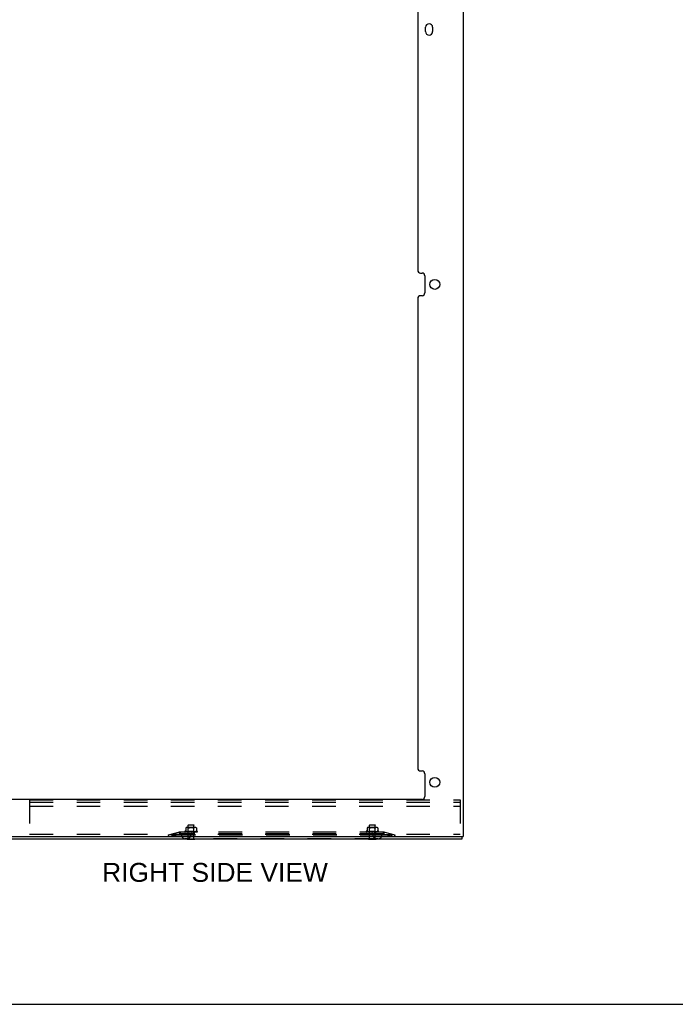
# Model space of a CAD drawing. Header units: inches. Extents: x 0 to 189, y 0 to 122.
# Tile 32 of 35: x 116 to 145, y 0 to 43. Entities that reach past the tile are written whole.
import ezdxf

# ---------------------------------------------------------------- set-up
doc = ezdxf.new("R2010")
doc.units = ezdxf.units.IN
doc.header["$LTSCALE"] = 10.388889
doc.header["$MEASUREMENT"] = 0
doc.linetypes.add('HIDDEN', pattern=[0.2, 0.1, -0.1])
doc.layers.get('0').update_dxf_attribs({"linetype": 'CONTINUOUS'})
doc.layers.add('DEFAULT_2', color=8, linetype='HIDDEN')
doc.layers.add('DIMENSIONS', color=7, linetype='CONTINUOUS')
doc.styles.get("Standard").update_dxf_attribs({"font": 'arial.ttf'})

msp = doc.modelspace()

# ---------------------------------------------------------------- linework, layer by layer
at = {"color": 3, "linetype": 'Continuous'}
for p, q in [((135.164, 78.05), (135.164, 7.392)), ((133.164, 53.076), (133.164, 32.37)), ((133.508, 42.891), (133.508, 43.079)), ((133.82, 43.079), (133.82, 42.891)), ((133.289, 32.245), (133.351, 32.245)), ((133.476, 32.12), (133.476, 31.37)), ((133.164, 31.12), (133.164, 10.413)), ((133.351, 31.245), (133.289, 31.245)), ((133.289, 10.288), (133.351, 10.288)), ((133.476, 10.163), (133.476, 9.163)), ((133.351, 9.038), (114.977, 9.038)), ((113.164, 7.392), (135.164, 7.392)), ((135.112, 7.288), (113.216, 7.288))]:
    msp.add_line(p, q, dxfattribs=at)
at = {"color": 7, "linetype": 'Continuous'}
for p, q in [((135.112, 7.392), (135.112, 7.288)), ((122.995, 7.284), (122.995, 7.288)), ((122.995, 7.284), (123.332, 7.284)), ((123.332, 7.284), (123.332, 7.288)), ((130.995, 7.284), (130.995, 7.288)), ((130.995, 7.284), (131.332, 7.284)), ((131.332, 7.284), (131.332, 7.288)), ((0, 0), (188.889, 0))]:
    msp.add_line(p, q, dxfattribs=at)
at = {"color": 3, "linetype": 'Continuous'}
for centre in [(133.914, 31.745), (133.914, 9.788)]:
    msp.add_circle(centre, 0.219, dxfattribs=at)
for centre, radius, start, end in [((133.664, 43.079), 0.156, 0, 180), ((133.664, 42.891), 0.156, 180, 360), ((133.289, 32.37), 0.125, 180, 270), ((133.351, 32.12), 0.125, 0, 90), ((133.351, 31.37), 0.125, 270, 360), ((133.289, 31.12), 0.125, 90, 180), ((133.289, 10.413), 0.125, 180, 270), ((133.351, 10.163), 0.125, 0, 90), ((133.351, 9.163), 0.125, 270, 360)]:
    msp.add_arc(centre, radius, start, end, dxfattribs=at)
at = {"layer": 'DEFAULT_2', "color": 8, "linetype": 'HIDDEN'}
for p, q in [((116.039, 9.017), (135.039, 9.017)), ((116.039, 9.017), (116.039, 7.392)), ((116.039, 8.913), (135.039, 8.913)), ((116.039, 8.736), (135.039, 8.736)), ((135.039, 9.017), (135.039, 7.392)), ((123.05, 7.909), (123.04, 7.899)), ((123.288, 7.899), (123.04, 7.899)), ((123.04, 7.302), (123.04, 7.899)), ((123.05, 7.909), (123.278, 7.909)), ((123.278, 7.909), (123.288, 7.899)), ((123.288, 7.302), (123.288, 7.899)), ((131.05, 7.909), (131.04, 7.899)), ((131.288, 7.899), (131.04, 7.899)), ((131.04, 7.302), (131.04, 7.899)), ((131.05, 7.909), (131.278, 7.909)), ((131.278, 7.909), (131.288, 7.899)), ((131.288, 7.302), (131.288, 7.899)), ((116.039, 7.496), (135.039, 7.496)), ((122.164, 7.468), (122.672, 7.599)), ((122.183, 7.392), (122.164, 7.468)), ((122.183, 7.392), (122.691, 7.523)), ((122.315, 7.507), (122.335, 7.431)), ((122.664, 7.592), (122.316, 7.502)), ((122.316, 7.502), (122.316, 7.427)), ((122.644, 7.592), (122.664, 7.516)), ((122.652, 7.594), (122.672, 7.518)), ((131.668, 7.468), (122.659, 7.468)), ((131.668, 7.392), (122.659, 7.392)), ((122.664, 7.592), (122.664, 7.516)), ((122.672, 7.599), (122.691, 7.523)), ((131.644, 7.597), (122.684, 7.597)), ((122.684, 7.597), (122.684, 7.519)), ((131.644, 7.519), (122.684, 7.519)), ((122.745, 7.519), (122.745, 7.459)), ((122.883, 7.613), (122.883, 7.613)), ((122.891, 7.6), (122.891, 7.6)), ((123.02, 7.598), (122.892, 7.599)), ((122.909, 7.635), (122.893, 7.629)), ((123.022, 7.598), (122.894, 7.599)), ((123.024, 7.598), (122.9, 7.599)), ((123.028, 7.598), (122.905, 7.599)), ((123.033, 7.598), (122.917, 7.599)), ((122.917, 7.599), (122.917, 7.6)), ((123.039, 7.598), (122.926, 7.599)), ((122.926, 7.599), (122.926, 7.6)), ((122.928, 7.775), (122.928, 7.662)), ((122.928, 7.775), (122.928, 7.775)), ((122.929, 7.775), (122.929, 7.776)), ((122.93, 7.777), (122.932, 7.778)), ((122.932, 7.778), (122.937, 7.782)), ((122.947, 7.787), (122.942, 7.785)), ((123.047, 7.598), (122.944, 7.599)), ((122.944, 7.599), (122.944, 7.599)), ((122.953, 7.789), (122.947, 7.787)), ((122.958, 7.791), (122.952, 7.789)), ((123.055, 7.598), (122.956, 7.599)), ((122.956, 7.599), (122.956, 7.599)), ((122.963, 7.792), (122.958, 7.791)), ((122.969, 7.793), (122.963, 7.792)), ((122.966, 7.598), (122.973, 7.598)), ((122.974, 7.793), (122.969, 7.793)), ((122.973, 7.598), (122.979, 7.597)), ((122.979, 7.793), (122.974, 7.793)), ((123.065, 7.598), (122.978, 7.599)), ((122.984, 7.793), (122.979, 7.793)), ((122.988, 7.793), (122.983, 7.793)), ((123.343, 7.799), (122.984, 7.799)), ((122.993, 7.793), (122.988, 7.793)), ((122.998, 7.793), (122.993, 7.793)), ((123.075, 7.598), (122.993, 7.599)), ((122.993, 7.599), (122.993, 7.599)), ((123.003, 7.792), (122.998, 7.793)), ((123.009, 7.791), (123.003, 7.792)), ((123.014, 7.789), (123.009, 7.791)), ((123.009, 7.598), (123.019, 7.597)), ((123.02, 7.787), (123.014, 7.789)), ((123.039, 7.779), (123.019, 7.799)), ((123.087, 7.598), (123.019, 7.599)), ((123.025, 7.785), (123.02, 7.787)), ((123.02, 7.597), (123.039, 7.616)), ((123.02, 7.598), (123.02, 7.598)), ((123.02, 7.597), (123.02, 7.597)), ((123.022, 7.598), (123.022, 7.598)), ((123.023, 7.597), (123.023, 7.519)), ((123.024, 7.598), (123.024, 7.598)), ((123.03, 7.782), (123.025, 7.785)), ((123.028, 7.598), (123.028, 7.598)), ((123.031, 7.597), (123.028, 7.598)), ((123.029, 7.597), (123.033, 7.598)), ((123.03, 7.782), (123.035, 7.778)), ((123.033, 7.598), (123.033, 7.598)), ((123.098, 7.598), (123.036, 7.599)), ((123.036, 7.599), (123.037, 7.599)), ((123.037, 7.599), (123.049, 7.598)), ((123.289, 7.779), (123.039, 7.779)), ((123.039, 7.616), (123.039, 7.779)), ((123.289, 7.616), (123.039, 7.616)), ((123.039, 7.598), (123.04, 7.598)), ((123.04, 7.598), (123.04, 7.598)), ((123.044, 7.597), (123.04, 7.598)), ((123.041, 7.597), (123.047, 7.598)), ((123.047, 7.598), (123.047, 7.598)), ((123.049, 7.598), (123.065, 7.597)), ((123.051, 7.775), (123.054, 7.776)), ((123.055, 7.598), (123.056, 7.598)), ((123.061, 7.597), (123.056, 7.598)), ((123.058, 7.597), (123.065, 7.598)), ((123.065, 7.598), (123.065, 7.598)), ((123.111, 7.598), (123.066, 7.599)), ((123.075, 7.598), (123.075, 7.598)), ((123.082, 7.597), (123.075, 7.598)), ((123.078, 7.597), (123.086, 7.598)), ((123.123, 7.598), (123.084, 7.599)), ((123.084, 7.599), (123.084, 7.599)), ((123.084, 7.599), (123.114, 7.597)), ((123.087, 7.598), (123.086, 7.598)), ((123.098, 7.598), (123.098, 7.598)), ((123.106, 7.597), (123.098, 7.598)), ((123.102, 7.597), (123.11, 7.598)), ((123.111, 7.598), (123.11, 7.598)), ((123.113, 7.791), (123.125, 7.792)), ((123.127, 7.599), (123.116, 7.599)), ((123.123, 7.598), (123.124, 7.598)), ((123.132, 7.597), (123.124, 7.598)), ((123.137, 7.598), (123.127, 7.599)), ((123.128, 7.597), (123.136, 7.598)), ((123.145, 7.519), (123.145, 7.459)), ((123.159, 7.597), (123.15, 7.598)), ((123.155, 7.597), (123.164, 7.598)), ((123.187, 7.597), (123.178, 7.598)), ((123.182, 7.597), (123.191, 7.598)), ((123.218, 7.599), (123.188, 7.597)), ((123.218, 7.599), (123.191, 7.598)), ((123.191, 7.598), (123.191, 7.598)), ((123.237, 7.599), (123.204, 7.598)), ((123.204, 7.598), (123.204, 7.598)), ((123.213, 7.597), (123.204, 7.598)), ((123.209, 7.597), (123.217, 7.598)), ((123.215, 7.791), (123.227, 7.789)), ((123.268, 7.599), (123.217, 7.598)), ((123.217, 7.598), (123.217, 7.598)), ((123.218, 7.599), (123.218, 7.599)), ((123.286, 7.599), (123.229, 7.598)), ((123.229, 7.598), (123.23, 7.598)), ((123.238, 7.597), (123.23, 7.598)), ((123.234, 7.597), (123.241, 7.598)), ((123.238, 7.597), (123.268, 7.599)), ((123.314, 7.599), (123.241, 7.598)), ((123.241, 7.598), (123.241, 7.598)), ((123.33, 7.599), (123.252, 7.598)), ((123.252, 7.598), (123.253, 7.598)), ((123.26, 7.597), (123.253, 7.598)), ((123.257, 7.597), (123.263, 7.598)), ((123.354, 7.599), (123.263, 7.598)), ((123.263, 7.598), (123.263, 7.598)), ((123.268, 7.599), (123.268, 7.599)), ((123.368, 7.599), (123.272, 7.598)), ((123.272, 7.598), (123.272, 7.598)), ((123.279, 7.597), (123.272, 7.598)), ((123.276, 7.597), (123.281, 7.598)), ((123.388, 7.599), (123.281, 7.598)), ((123.281, 7.598), (123.281, 7.598)), ((123.284, 7.775), (123.287, 7.775)), ((123.286, 7.597), (123.297, 7.598)), ((123.398, 7.599), (123.288, 7.598)), ((123.288, 7.598), (123.288, 7.598)), ((123.293, 7.597), (123.288, 7.598)), ((123.289, 7.779), (123.309, 7.799)), ((123.289, 7.616), (123.289, 7.779)), ((123.308, 7.597), (123.289, 7.616)), ((123.291, 7.597), (123.294, 7.598)), ((123.297, 7.782), (123.292, 7.778)), ((123.413, 7.599), (123.294, 7.598)), ((123.294, 7.598), (123.294, 7.598)), ((123.302, 7.785), (123.297, 7.782)), ((123.297, 7.598), (123.313, 7.599)), ((123.42, 7.599), (123.299, 7.598)), ((123.299, 7.598), (123.299, 7.598)), ((123.303, 7.597), (123.299, 7.598)), ((123.308, 7.787), (123.302, 7.785)), ((123.429, 7.599), (123.303, 7.598)), ((123.303, 7.598), (123.303, 7.598)), ((123.304, 7.597), (123.304, 7.519)), ((123.433, 7.599), (123.306, 7.598)), ((123.306, 7.598), (123.306, 7.598)), ((123.436, 7.599), (123.307, 7.598)), ((123.307, 7.598), (123.307, 7.598)), ((123.313, 7.789), (123.308, 7.787)), ((123.319, 7.791), (123.313, 7.789)), ((123.313, 7.599), (123.314, 7.599)), ((123.324, 7.792), (123.319, 7.791)), ((123.329, 7.793), (123.324, 7.792)), ((123.334, 7.793), (123.329, 7.793)), ((123.339, 7.793), (123.334, 7.793)), ((123.344, 7.793), (123.339, 7.793)), ((123.339, 7.598), (123.347, 7.599)), ((123.349, 7.793), (123.344, 7.793)), ((123.347, 7.599), (123.354, 7.599)), ((123.354, 7.793), (123.349, 7.793)), ((123.359, 7.793), (123.354, 7.793)), ((123.354, 7.599), (123.354, 7.599)), ((123.364, 7.792), (123.359, 7.793)), ((123.37, 7.791), (123.364, 7.792)), ((123.366, 7.597), (123.372, 7.598)), ((123.367, 7.599), (123.368, 7.599)), ((123.375, 7.789), (123.37, 7.791)), ((123.381, 7.787), (123.375, 7.789)), ((123.386, 7.785), (123.38, 7.787)), ((123.382, 7.599), (123.388, 7.6)), ((123.388, 7.6), (123.388, 7.599)), ((123.399, 7.775), (123.399, 7.775)), ((123.399, 7.775), (123.399, 7.775)), ((123.4, 7.775), (123.399, 7.775)), ((123.4, 7.775), (123.4, 7.662)), ((123.414, 7.6), (123.413, 7.599)), ((123.419, 7.635), (123.434, 7.629)), ((123.441, 7.602), (123.441, 7.602)), ((123.445, 7.613), (123.445, 7.613)), ((130.883, 7.613), (130.883, 7.613)), ((130.891, 7.6), (130.891, 7.6)), ((131.02, 7.598), (130.892, 7.599)), ((130.909, 7.635), (130.893, 7.629)), ((131.022, 7.598), (130.894, 7.599)), ((131.024, 7.598), (130.9, 7.599)), ((131.028, 7.598), (130.905, 7.599)), ((131.033, 7.598), (130.917, 7.599)), ((130.917, 7.599), (130.917, 7.6)), ((131.039, 7.598), (130.926, 7.599)), ((130.926, 7.599), (130.926, 7.6)), ((130.928, 7.775), (130.928, 7.662)), ((130.928, 7.775), (130.928, 7.775)), ((130.929, 7.775), (130.929, 7.776)), ((130.93, 7.777), (130.932, 7.778)), ((130.932, 7.778), (130.937, 7.782)), ((130.947, 7.787), (130.942, 7.785)), ((131.047, 7.598), (130.944, 7.599)), ((130.944, 7.599), (130.944, 7.599)), ((130.953, 7.789), (130.947, 7.787)), ((130.958, 7.791), (130.952, 7.789)), ((131.055, 7.598), (130.956, 7.599)), ((130.956, 7.599), (130.956, 7.599)), ((130.963, 7.792), (130.958, 7.791)), ((130.969, 7.793), (130.963, 7.792)), ((130.966, 7.598), (130.973, 7.598)), ((130.974, 7.793), (130.969, 7.793)), ((130.973, 7.598), (130.979, 7.597)), ((130.979, 7.793), (130.974, 7.793)), ((131.065, 7.598), (130.978, 7.599)), ((130.984, 7.793), (130.979, 7.793)), ((130.988, 7.793), (130.983, 7.793)), ((131.343, 7.799), (130.984, 7.799)), ((130.993, 7.793), (130.988, 7.793)), ((130.998, 7.793), (130.993, 7.793)), ((131.075, 7.598), (130.993, 7.599)), ((130.993, 7.599), (130.993, 7.599)), ((131.003, 7.792), (130.998, 7.793)), ((131.009, 7.791), (131.003, 7.792)), ((131.014, 7.789), (131.009, 7.791)), ((131.009, 7.598), (131.019, 7.597)), ((131.02, 7.787), (131.014, 7.789)), ((131.039, 7.779), (131.019, 7.799)), ((131.087, 7.598), (131.019, 7.599)), ((131.025, 7.785), (131.02, 7.787)), ((131.02, 7.597), (131.039, 7.616)), ((131.02, 7.598), (131.02, 7.598)), ((131.02, 7.597), (131.02, 7.597)), ((131.022, 7.598), (131.022, 7.598)), ((131.023, 7.597), (131.023, 7.519)), ((131.024, 7.598), (131.024, 7.598)), ((131.03, 7.782), (131.025, 7.785)), ((131.028, 7.598), (131.028, 7.598)), ((131.031, 7.597), (131.028, 7.598)), ((131.029, 7.597), (131.033, 7.598)), ((131.03, 7.782), (131.035, 7.778)), ((131.033, 7.598), (131.033, 7.598)), ((131.098, 7.598), (131.036, 7.599)), ((131.036, 7.599), (131.037, 7.599)), ((131.037, 7.599), (131.049, 7.598)), ((131.289, 7.779), (131.039, 7.779)), ((131.039, 7.616), (131.039, 7.779)), ((131.289, 7.616), (131.039, 7.616)), ((131.039, 7.598), (131.04, 7.598)), ((131.04, 7.598), (131.04, 7.598)), ((131.044, 7.597), (131.04, 7.598)), ((131.041, 7.597), (131.047, 7.598)), ((131.047, 7.598), (131.047, 7.598)), ((131.049, 7.598), (131.065, 7.597)), ((131.055, 7.598), (131.056, 7.598)), ((131.061, 7.597), (131.056, 7.598)), ((131.058, 7.597), (131.065, 7.598)), ((131.069, 7.781), (131.06, 7.778)), ((131.06, 7.778), (131.069, 7.781)), ((131.065, 7.598), (131.065, 7.598)), ((131.111, 7.598), (131.066, 7.599)), ((131.069, 7.781), (131.079, 7.784)), ((131.075, 7.598), (131.075, 7.598)), ((131.082, 7.597), (131.075, 7.598)), ((131.078, 7.597), (131.086, 7.598)), ((131.123, 7.598), (131.084, 7.599)), ((131.084, 7.599), (131.084, 7.599)), ((131.084, 7.599), (131.114, 7.597)), ((131.087, 7.598), (131.086, 7.598)), ((131.098, 7.598), (131.098, 7.598)), ((131.106, 7.597), (131.098, 7.598)), ((131.102, 7.597), (131.11, 7.598)), ((131.111, 7.598), (131.11, 7.598)), ((131.127, 7.599), (131.116, 7.599)), ((131.123, 7.598), (131.124, 7.598)), ((131.132, 7.597), (131.124, 7.598)), ((131.137, 7.598), (131.127, 7.599)), ((131.128, 7.597), (131.136, 7.598)), ((131.159, 7.597), (131.15, 7.598)), ((131.155, 7.597), (131.164, 7.598)), ((131.187, 7.597), (131.178, 7.598)), ((131.182, 7.597), (131.191, 7.598)), ((131.183, 7.519), (131.183, 7.459)), ((131.218, 7.599), (131.188, 7.597)), ((131.218, 7.599), (131.191, 7.598)), ((131.191, 7.598), (131.191, 7.598)), ((131.237, 7.599), (131.204, 7.598)), ((131.204, 7.598), (131.204, 7.598)), ((131.213, 7.597), (131.204, 7.598)), ((131.209, 7.597), (131.217, 7.598)), ((131.215, 7.791), (131.227, 7.789)), ((131.268, 7.599), (131.217, 7.598)), ((131.217, 7.598), (131.217, 7.598)), ((131.218, 7.599), (131.218, 7.599)), ((131.286, 7.599), (131.229, 7.598)), ((131.229, 7.598), (131.23, 7.598)), ((131.238, 7.597), (131.23, 7.598)), ((131.234, 7.597), (131.241, 7.598)), ((131.238, 7.597), (131.268, 7.599)), ((131.314, 7.599), (131.241, 7.598)), ((131.241, 7.598), (131.241, 7.598)), ((131.33, 7.599), (131.252, 7.598)), ((131.252, 7.598), (131.253, 7.598)), ((131.26, 7.597), (131.253, 7.598)), ((131.257, 7.597), (131.263, 7.598)), ((131.354, 7.599), (131.263, 7.598)), ((131.263, 7.598), (131.263, 7.598)), ((131.268, 7.599), (131.268, 7.599)), ((131.368, 7.599), (131.272, 7.598)), ((131.272, 7.598), (131.272, 7.598)), ((131.279, 7.597), (131.272, 7.598)), ((131.276, 7.597), (131.281, 7.598)), ((131.388, 7.599), (131.281, 7.598)), ((131.281, 7.598), (131.281, 7.598)), ((131.286, 7.597), (131.297, 7.598)), ((131.398, 7.599), (131.288, 7.598)), ((131.288, 7.598), (131.288, 7.598)), ((131.293, 7.597), (131.288, 7.598)), ((131.289, 7.779), (131.309, 7.799)), ((131.289, 7.616), (131.289, 7.779)), ((131.308, 7.597), (131.289, 7.616)), ((131.291, 7.597), (131.294, 7.598)), ((131.297, 7.782), (131.292, 7.778)), ((131.413, 7.599), (131.294, 7.598)), ((131.294, 7.598), (131.294, 7.598)), ((131.302, 7.785), (131.297, 7.782)), ((131.297, 7.598), (131.313, 7.599)), ((131.42, 7.599), (131.299, 7.598)), ((131.299, 7.598), (131.299, 7.598)), ((131.303, 7.597), (131.299, 7.598)), ((131.308, 7.787), (131.302, 7.785)), ((131.429, 7.599), (131.303, 7.598)), ((131.303, 7.598), (131.303, 7.598)), ((131.304, 7.597), (131.304, 7.519)), ((131.433, 7.599), (131.306, 7.598)), ((131.306, 7.598), (131.306, 7.598)), ((131.436, 7.599), (131.307, 7.598)), ((131.307, 7.598), (131.307, 7.598)), ((131.313, 7.789), (131.308, 7.787)), ((131.319, 7.791), (131.313, 7.789)), ((131.313, 7.599), (131.314, 7.599)), ((131.324, 7.792), (131.319, 7.791)), ((131.329, 7.793), (131.324, 7.792)), ((131.334, 7.793), (131.329, 7.793)), ((131.339, 7.793), (131.334, 7.793)), ((131.344, 7.793), (131.339, 7.793)), ((131.339, 7.598), (131.347, 7.599)), ((131.349, 7.793), (131.344, 7.793)), ((131.347, 7.599), (131.354, 7.599)), ((131.354, 7.793), (131.349, 7.793)), ((131.359, 7.793), (131.354, 7.793)), ((131.354, 7.599), (131.354, 7.599)), ((131.364, 7.792), (131.359, 7.793)), ((131.37, 7.791), (131.364, 7.792)), ((131.366, 7.597), (131.372, 7.598)), ((131.367, 7.599), (131.368, 7.599)), ((131.375, 7.789), (131.37, 7.791)), ((131.381, 7.787), (131.375, 7.789)), ((131.386, 7.785), (131.38, 7.787)), ((131.382, 7.599), (131.388, 7.6)), ((131.388, 7.6), (131.388, 7.599)), ((131.399, 7.775), (131.399, 7.775)), ((131.4, 7.775), (131.399, 7.775)), ((131.4, 7.775), (131.4, 7.662)), ((131.414, 7.6), (131.413, 7.599)), ((131.419, 7.635), (131.434, 7.629)), ((131.441, 7.602), (131.441, 7.602)), ((131.445, 7.613), (131.445, 7.613)), ((131.583, 7.519), (131.583, 7.459)), ((131.656, 7.599), (131.636, 7.523)), ((131.636, 7.523), (132.144, 7.392)), ((131.644, 7.597), (131.644, 7.519)), ((131.656, 7.599), (132.164, 7.468)), ((131.675, 7.594), (131.656, 7.518)), ((132.012, 7.502), (131.664, 7.592)), ((131.664, 7.592), (131.664, 7.516)), ((131.683, 7.592), (131.664, 7.516)), ((132.012, 7.507), (131.993, 7.431)), ((132.012, 7.502), (132.012, 7.427)), ((132.144, 7.392), (132.164, 7.468)), ((131.423, 7.299), (122.905, 7.299)), ((122.995, 7.302), (123.332, 7.302)), ((122.995, 7.288), (122.995, 7.302)), ((123.332, 7.288), (123.332, 7.302)), ((130.995, 7.302), (131.332, 7.302)), ((130.995, 7.288), (130.995, 7.302)), ((131.332, 7.288), (131.332, 7.302))]:
    msp.add_line(p, q, dxfattribs=at)
for points in [[(122.659, 7.468), (122.64, 7.468), (122.621, 7.468), (122.603, 7.469), (122.584, 7.469), (122.565, 7.47), (122.547, 7.471), (122.528, 7.472), (122.51, 7.474), (122.492, 7.475), (122.474, 7.477), (122.457, 7.479), (122.44, 7.481), (122.423, 7.483), (122.406, 7.485), (122.39, 7.488), (122.374, 7.49), (122.359, 7.493), (122.344, 7.496), (122.33, 7.499), (122.316, 7.502)], [(122.659, 7.392), (122.64, 7.392), (122.621, 7.393), (122.603, 7.393), (122.584, 7.394), (122.565, 7.395), (122.547, 7.396), (122.528, 7.397), (122.51, 7.398), (122.492, 7.4), (122.474, 7.401), (122.457, 7.403), (122.44, 7.405), (122.423, 7.407), (122.406, 7.41), (122.39, 7.412), (122.374, 7.415), (122.359, 7.417), (122.344, 7.42), (122.33, 7.423), (122.316, 7.427)], [(122.684, 7.597), (122.681, 7.597), (122.677, 7.596), (122.674, 7.596), (122.671, 7.595), (122.667, 7.593), (122.664, 7.592)], [(122.684, 7.519), (122.681, 7.519), (122.677, 7.519), (122.674, 7.518), (122.671, 7.518), (122.667, 7.517), (122.664, 7.516)], [(122.892, 7.599), (122.891, 7.599), (122.891, 7.6), (122.89, 7.6), (122.89, 7.6), (122.89, 7.6), (122.889, 7.6), (122.889, 7.6), (122.889, 7.6), (122.888, 7.601), (122.888, 7.601)], [(122.888, 7.601), (122.888, 7.601), (122.888, 7.601), (122.888, 7.601), (122.889, 7.6)], [(122.889, 7.6), (122.889, 7.6), (122.889, 7.6), (122.89, 7.6), (122.89, 7.599), (122.89, 7.599), (122.891, 7.599), (122.891, 7.598), (122.892, 7.598), (122.893, 7.598), (122.893, 7.597), (122.894, 7.597), (122.894, 7.597), (122.895, 7.597)], [(122.889, 7.599), (122.89, 7.599), (122.891, 7.598), (122.892, 7.597), (122.894, 7.597), (122.894, 7.597)], [(122.894, 7.599), (122.893, 7.6), (122.892, 7.6), (122.892, 7.6), (122.891, 7.6)], [(122.891, 7.6), (122.892, 7.6), (122.894, 7.599), (122.895, 7.599), (122.897, 7.598), (122.898, 7.598), (122.9, 7.597), (122.902, 7.597), (122.902, 7.597)], [(122.9, 7.599), (122.899, 7.6), (122.899, 7.6), (122.898, 7.6), (122.898, 7.6), (122.898, 7.6), (122.898, 7.6)], [(122.898, 7.6), (122.898, 7.6), (122.898, 7.6), (122.898, 7.6), (122.898, 7.6), (122.899, 7.599)], [(122.899, 7.599), (122.9, 7.599), (122.9, 7.599), (122.901, 7.598), (122.901, 7.598), (122.902, 7.598), (122.902, 7.598), (122.903, 7.597), (122.903, 7.597), (122.904, 7.597)], [(122.905, 7.599), (122.905, 7.6), (122.904, 7.6)], [(122.904, 7.6), (122.906, 7.599), (122.908, 7.599), (122.91, 7.598), (122.913, 7.598), (122.915, 7.598), (122.918, 7.597), (122.919, 7.597)], [(122.928, 7.662), (122.928, 7.661), (122.927, 7.658), (122.927, 7.656), (122.926, 7.653), (122.926, 7.651), (122.925, 7.649), (122.924, 7.647), (122.922, 7.645), (122.921, 7.644), (122.92, 7.642), (122.918, 7.641), (122.917, 7.639), (122.915, 7.638), (122.914, 7.637), (122.912, 7.636), (122.91, 7.635), (122.909, 7.635)], [(122.917, 7.6), (122.916, 7.6), (122.917, 7.6), (122.917, 7.599), (122.917, 7.599), (122.917, 7.599)], [(122.917, 7.599), (122.919, 7.599), (122.919, 7.598), (122.92, 7.598), (122.921, 7.598), (122.921, 7.597), (122.922, 7.597), (122.923, 7.597)], [(122.926, 7.6), (122.928, 7.599), (122.931, 7.599), (122.934, 7.598), (122.937, 7.598), (122.94, 7.598), (122.943, 7.597), (122.945, 7.597)], [(122.932, 7.778), (122.93, 7.777), (122.929, 7.776), (122.929, 7.775), (122.928, 7.775), (122.928, 7.775)], [(122.942, 7.785), (122.937, 7.782), (122.932, 7.778)], [(122.944, 7.599), (122.944, 7.599), (122.943, 7.599), (122.944, 7.599), (122.944, 7.599), (122.944, 7.599), (122.945, 7.599), (122.945, 7.599), (122.946, 7.599), (122.947, 7.598)], [(122.947, 7.598), (122.948, 7.598), (122.949, 7.597), (122.95, 7.597), (122.95, 7.597)], [(122.956, 7.599), (122.958, 7.599), (122.966, 7.598)], [(122.978, 7.599), (122.978, 7.599), (122.978, 7.599), (122.979, 7.599), (122.979, 7.599), (122.98, 7.599), (122.981, 7.599), (122.981, 7.598), (122.983, 7.598)], [(122.983, 7.598), (122.984, 7.597), (122.984, 7.597), (122.985, 7.597)], [(122.993, 7.599), (122.996, 7.599), (123.009, 7.598)], [(123.019, 7.599), (123.02, 7.599), (123.02, 7.599), (123.021, 7.599), (123.021, 7.599), (123.022, 7.599), (123.023, 7.598), (123.024, 7.598), (123.024, 7.598), (123.025, 7.597), (123.026, 7.597), (123.026, 7.597)], [(123.02, 7.597), (123.02, 7.597), (123.02, 7.597), (123.02, 7.598), (123.02, 7.598), (123.02, 7.598), (123.02, 7.598)], [(123.02, 7.597), (123.02, 7.597), (123.02, 7.597), (123.02, 7.598)], [(123.021, 7.597), (123.021, 7.597), (123.021, 7.597), (123.021, 7.598), (123.022, 7.598), (123.022, 7.598), (123.022, 7.598)], [(123.023, 7.597), (123.022, 7.597), (123.022, 7.597), (123.022, 7.597), (123.022, 7.598)], [(123.022, 7.597), (123.022, 7.597), (123.023, 7.597), (123.024, 7.597), (123.024, 7.598)], [(123.024, 7.597), (123.025, 7.597), (123.025, 7.597), (123.025, 7.598), (123.025, 7.598), (123.024, 7.598)], [(123.026, 7.597), (123.027, 7.597), (123.027, 7.597), (123.028, 7.598), (123.028, 7.598), (123.028, 7.598), (123.028, 7.598)], [(123.034, 7.597), (123.034, 7.597), (123.034, 7.597), (123.034, 7.598), (123.034, 7.598), (123.033, 7.598)], [(123.051, 7.775), (123.048, 7.775), (123.046, 7.775), (123.043, 7.775), (123.041, 7.775), (123.039, 7.776), (123.037, 7.777), (123.035, 7.778)], [(123.037, 7.597), (123.038, 7.597), (123.038, 7.597), (123.039, 7.598), (123.039, 7.598), (123.039, 7.598), (123.039, 7.598)], [(123.048, 7.597), (123.048, 7.597), (123.048, 7.597), (123.048, 7.598), (123.047, 7.598), (123.047, 7.598)], [(123.053, 7.597), (123.053, 7.597), (123.054, 7.597), (123.054, 7.598), (123.055, 7.598), (123.055, 7.598), (123.055, 7.598)], [(123.06, 7.778), (123.057, 7.777), (123.054, 7.776)], [(123.113, 7.791), (123.101, 7.789), (123.09, 7.787), (123.079, 7.784), (123.069, 7.781), (123.06, 7.778)], [(123.06, 7.778), (123.069, 7.781), (123.079, 7.784), (123.09, 7.787)], [(123.067, 7.597), (123.066, 7.597), (123.066, 7.597), (123.066, 7.598), (123.065, 7.598), (123.065, 7.598)], [(123.066, 7.599), (123.066, 7.599), (123.066, 7.599), (123.067, 7.599), (123.068, 7.599), (123.068, 7.599), (123.069, 7.599), (123.07, 7.598), (123.07, 7.598), (123.071, 7.598), (123.072, 7.597), (123.072, 7.597), (123.072, 7.597)], [(123.072, 7.597), (123.073, 7.597), (123.073, 7.597), (123.074, 7.598), (123.074, 7.598), (123.075, 7.598), (123.075, 7.598)], [(123.089, 7.597), (123.088, 7.597), (123.088, 7.597), (123.087, 7.598), (123.087, 7.598), (123.087, 7.598)], [(123.095, 7.597), (123.095, 7.597), (123.096, 7.597), (123.097, 7.598), (123.097, 7.598), (123.098, 7.598), (123.098, 7.598)], [(123.113, 7.597), (123.113, 7.597), (123.112, 7.597), (123.112, 7.598), (123.111, 7.598), (123.111, 7.598)], [(123.116, 7.599), (123.116, 7.599), (123.117, 7.599), (123.118, 7.599), (123.118, 7.599), (123.119, 7.598), (123.12, 7.598), (123.12, 7.598), (123.121, 7.597)], [(123.12, 7.597), (123.121, 7.597), (123.121, 7.597), (123.122, 7.598), (123.122, 7.598), (123.123, 7.598), (123.123, 7.598)], [(123.121, 7.597), (123.121, 7.597), (123.122, 7.597)], [(123.151, 7.793), (123.138, 7.793), (123.125, 7.792)], [(123.137, 7.598), (123.137, 7.598), (123.136, 7.598)], [(123.14, 7.597), (123.139, 7.597), (123.139, 7.597), (123.138, 7.598), (123.138, 7.598), (123.137, 7.598)], [(123.147, 7.597), (123.147, 7.597), (123.148, 7.597), (123.149, 7.598), (123.149, 7.598), (123.15, 7.598), (123.15, 7.598)], [(123.151, 7.793), (123.164, 7.793), (123.177, 7.793), (123.19, 7.793), (123.203, 7.792)], [(123.167, 7.597), (123.167, 7.597), (123.166, 7.597), (123.165, 7.598), (123.165, 7.598), (123.164, 7.598), (123.164, 7.598)], [(123.174, 7.597), (123.175, 7.597), (123.175, 7.597), (123.176, 7.598), (123.176, 7.598)], [(123.185, 7.599), (123.184, 7.599), (123.182, 7.599), (123.181, 7.598), (123.179, 7.598), (123.177, 7.598), (123.176, 7.598)], [(123.176, 7.598), (123.176, 7.598), (123.177, 7.598), (123.178, 7.598)], [(123.181, 7.597), (123.181, 7.597), (123.181, 7.597), (123.181, 7.597), (123.182, 7.598)], [(123.182, 7.598), (123.182, 7.598), (123.182, 7.598), (123.183, 7.598), (123.183, 7.598), (123.183, 7.599), (123.184, 7.599), (123.184, 7.599), (123.185, 7.599), (123.185, 7.599)], [(123.194, 7.597), (123.194, 7.597), (123.193, 7.597), (123.193, 7.598), (123.192, 7.598), (123.191, 7.598), (123.191, 7.598)], [(123.201, 7.597), (123.202, 7.597), (123.202, 7.597), (123.203, 7.598), (123.203, 7.598), (123.204, 7.598)], [(123.238, 7.787), (123.227, 7.789), (123.215, 7.791), (123.203, 7.792)], [(123.22, 7.597), (123.22, 7.597), (123.219, 7.597), (123.219, 7.598), (123.218, 7.598), (123.217, 7.598), (123.217, 7.598)], [(123.221, 7.598), (123.221, 7.598), (123.221, 7.598), (123.221, 7.598), (123.221, 7.598), (123.221, 7.598), (123.221, 7.598), (123.221, 7.599), (123.221, 7.599), (123.221, 7.599), (123.22, 7.599), (123.22, 7.599), (123.219, 7.599), (123.219, 7.599), (123.218, 7.599)], [(123.227, 7.597), (123.227, 7.597), (123.228, 7.597), (123.228, 7.598), (123.229, 7.598), (123.229, 7.598)], [(123.231, 7.597), (123.231, 7.597), (123.232, 7.597), (123.233, 7.598)], [(123.233, 7.598), (123.233, 7.598), (123.234, 7.599), (123.235, 7.599), (123.235, 7.599), (123.236, 7.599), (123.237, 7.599), (123.237, 7.599)], [(123.238, 7.787), (123.249, 7.784), (123.258, 7.781)], [(123.245, 7.597), (123.244, 7.597), (123.243, 7.597), (123.243, 7.598), (123.242, 7.598), (123.242, 7.598), (123.241, 7.598)], [(123.267, 7.778), (123.258, 7.781), (123.249, 7.784)], [(123.25, 7.597), (123.251, 7.597), (123.251, 7.597), (123.251, 7.598), (123.252, 7.598), (123.252, 7.598)], [(123.266, 7.597), (123.265, 7.597), (123.265, 7.597), (123.264, 7.598), (123.264, 7.598), (123.263, 7.598), (123.263, 7.598)], [(123.284, 7.775), (123.282, 7.775), (123.279, 7.775), (123.277, 7.775), (123.274, 7.776), (123.271, 7.777), (123.267, 7.778)], [(123.271, 7.597), (123.271, 7.597), (123.271, 7.597), (123.271, 7.598), (123.272, 7.598), (123.272, 7.598)], [(123.279, 7.597), (123.28, 7.597), (123.28, 7.598), (123.281, 7.598), (123.282, 7.598), (123.283, 7.599), (123.283, 7.599), (123.284, 7.599), (123.285, 7.599), (123.285, 7.599), (123.286, 7.599), (123.286, 7.599)], [(123.283, 7.597), (123.283, 7.597), (123.282, 7.597), (123.282, 7.598), (123.281, 7.598), (123.281, 7.598), (123.281, 7.598)], [(123.292, 7.778), (123.291, 7.777), (123.289, 7.776), (123.287, 7.775)], [(123.287, 7.597), (123.287, 7.597), (123.287, 7.597), (123.287, 7.598), (123.288, 7.598), (123.288, 7.598)], [(123.296, 7.597), (123.296, 7.597), (123.295, 7.597), (123.295, 7.598), (123.295, 7.598), (123.294, 7.598), (123.294, 7.598)], [(123.299, 7.597), (123.299, 7.597), (123.299, 7.597), (123.299, 7.598), (123.299, 7.598), (123.299, 7.598)], [(123.302, 7.597), (123.302, 7.597), (123.302, 7.597), (123.303, 7.597), (123.303, 7.598)], [(123.305, 7.597), (123.304, 7.597), (123.304, 7.597), (123.304, 7.598), (123.303, 7.598), (123.303, 7.598), (123.303, 7.598)], [(123.308, 7.597), (123.307, 7.597), (123.307, 7.597), (123.306, 7.597), (123.306, 7.598)], [(123.306, 7.597), (123.306, 7.597), (123.306, 7.597), (123.306, 7.598), (123.306, 7.598), (123.306, 7.598), (123.306, 7.598)], [(123.308, 7.597), (123.308, 7.597), (123.307, 7.597), (123.307, 7.598), (123.307, 7.598), (123.307, 7.598), (123.307, 7.598)], [(123.307, 7.597), (123.307, 7.597), (123.307, 7.597), (123.307, 7.597), (123.307, 7.598)], [(123.323, 7.597), (123.323, 7.597), (123.324, 7.597), (123.325, 7.598)], [(123.325, 7.598), (123.326, 7.598), (123.327, 7.599), (123.328, 7.599), (123.328, 7.599), (123.329, 7.599), (123.329, 7.599), (123.329, 7.599), (123.33, 7.599)], [(123.329, 7.597), (123.331, 7.597), (123.339, 7.598)], [(123.361, 7.597), (123.362, 7.597), (123.363, 7.597), (123.363, 7.598), (123.365, 7.598)], [(123.365, 7.598), (123.366, 7.599), (123.366, 7.599), (123.367, 7.599), (123.367, 7.599), (123.367, 7.599)], [(123.372, 7.598), (123.375, 7.598), (123.382, 7.599)], [(123.386, 7.785), (123.391, 7.782), (123.396, 7.778)], [(123.392, 7.597), (123.393, 7.597), (123.394, 7.597), (123.394, 7.598), (123.395, 7.598), (123.396, 7.598)], [(123.399, 7.775), (123.398, 7.776), (123.398, 7.777), (123.396, 7.778)], [(123.396, 7.597), (123.398, 7.597), (123.401, 7.598), (123.404, 7.598), (123.406, 7.598), (123.409, 7.599), (123.412, 7.599), (123.414, 7.6)], [(123.396, 7.598), (123.397, 7.599), (123.398, 7.599), (123.398, 7.599), (123.398, 7.599)], [(123.397, 7.777), (123.398, 7.776), (123.398, 7.776)], [(123.398, 7.599), (123.398, 7.599), (123.399, 7.6), (123.399, 7.6), (123.398, 7.6), (123.398, 7.599)], [(123.4, 7.775), (123.4, 7.775), (123.4, 7.775)], [(123.419, 7.635), (123.417, 7.635), (123.416, 7.636), (123.414, 7.637), (123.412, 7.638), (123.411, 7.639), (123.409, 7.641), (123.408, 7.642), (123.406, 7.644), (123.405, 7.645), (123.404, 7.647), (123.403, 7.649), (123.402, 7.651), (123.401, 7.653), (123.401, 7.656), (123.4, 7.658), (123.4, 7.661), (123.4, 7.662)], [(123.415, 7.597), (123.416, 7.597), (123.417, 7.597), (123.417, 7.598), (123.418, 7.598), (123.419, 7.598), (123.419, 7.599), (123.42, 7.599)], [(123.418, 7.597), (123.42, 7.597), (123.422, 7.598), (123.424, 7.598), (123.426, 7.598), (123.428, 7.599), (123.43, 7.599), (123.431, 7.6)], [(123.42, 7.599), (123.421, 7.599), (123.421, 7.599), (123.421, 7.6), (123.421, 7.6)], [(123.421, 7.6), (123.421, 7.6), (123.421, 7.6), (123.421, 7.6), (123.421, 7.6), (123.421, 7.6), (123.42, 7.599)], [(123.431, 7.6), (123.431, 7.6), (123.43, 7.6), (123.429, 7.599)], [(123.43, 7.597), (123.43, 7.597), (123.431, 7.597), (123.431, 7.598), (123.432, 7.598), (123.432, 7.598), (123.433, 7.599), (123.434, 7.599), (123.434, 7.599), (123.434, 7.599), (123.435, 7.6)], [(123.431, 7.597), (123.432, 7.597), (123.434, 7.598), (123.435, 7.598), (123.436, 7.599), (123.438, 7.599), (123.439, 7.6), (123.44, 7.601)], [(123.435, 7.6), (123.435, 7.6), (123.436, 7.6), (123.436, 7.6), (123.436, 7.6), (123.435, 7.6), (123.435, 7.6), (123.435, 7.6), (123.434, 7.6), (123.434, 7.6), (123.433, 7.599)], [(123.434, 7.597), (123.435, 7.597), (123.436, 7.598), (123.438, 7.599), (123.438, 7.599), (123.439, 7.6), (123.44, 7.6), (123.44, 7.601), (123.441, 7.601), (123.441, 7.602), (123.441, 7.602), (123.441, 7.602)], [(123.44, 7.601), (123.44, 7.601), (123.439, 7.6), (123.439, 7.6), (123.439, 7.6), (123.438, 7.6), (123.438, 7.6), (123.437, 7.6), (123.436, 7.599), (123.436, 7.599)], [(130.892, 7.599), (130.891, 7.599), (130.891, 7.6), (130.89, 7.6), (130.89, 7.6), (130.89, 7.6), (130.889, 7.6), (130.889, 7.6), (130.889, 7.6), (130.888, 7.601), (130.888, 7.601)], [(130.888, 7.601), (130.888, 7.601), (130.888, 7.601), (130.888, 7.601), (130.889, 7.6)], [(130.889, 7.6), (130.889, 7.6), (130.889, 7.6), (130.89, 7.6), (130.89, 7.599), (130.89, 7.599), (130.891, 7.599), (130.891, 7.598), (130.892, 7.598), (130.893, 7.598), (130.893, 7.597), (130.894, 7.597), (130.894, 7.597), (130.895, 7.597)], [(130.889, 7.599), (130.89, 7.599), (130.891, 7.598), (130.892, 7.597), (130.894, 7.597), (130.894, 7.597)], [(130.894, 7.599), (130.893, 7.6), (130.892, 7.6), (130.892, 7.6), (130.891, 7.6)], [(130.891, 7.6), (130.892, 7.6), (130.894, 7.599), (130.895, 7.599), (130.897, 7.598), (130.898, 7.598), (130.9, 7.597), (130.902, 7.597), (130.902, 7.597)], [(130.9, 7.599), (130.899, 7.6), (130.899, 7.6), (130.898, 7.6), (130.898, 7.6), (130.898, 7.6), (130.898, 7.6)], [(130.898, 7.6), (130.898, 7.6), (130.898, 7.6), (130.898, 7.6), (130.898, 7.6), (130.899, 7.599)], [(130.899, 7.599), (130.9, 7.599), (130.9, 7.599), (130.901, 7.598), (130.901, 7.598), (130.902, 7.598), (130.902, 7.598), (130.903, 7.597), (130.903, 7.597), (130.904, 7.597)], [(130.905, 7.599), (130.905, 7.6), (130.904, 7.6)], [(130.904, 7.6), (130.906, 7.599), (130.908, 7.599), (130.91, 7.598), (130.913, 7.598), (130.915, 7.598), (130.918, 7.597), (130.919, 7.597)], [(130.928, 7.662), (130.928, 7.661), (130.927, 7.658), (130.927, 7.656), (130.926, 7.653), (130.926, 7.651), (130.925, 7.649), (130.924, 7.647), (130.922, 7.645), (130.921, 7.644), (130.92, 7.642), (130.918, 7.641), (130.917, 7.639), (130.915, 7.638), (130.914, 7.637), (130.912, 7.636), (130.91, 7.635), (130.909, 7.635)], [(130.917, 7.6), (130.916, 7.6), (130.917, 7.6), (130.917, 7.599), (130.917, 7.599), (130.917, 7.599)], [(130.917, 7.599), (130.919, 7.599), (130.919, 7.598), (130.92, 7.598), (130.921, 7.598), (130.921, 7.597), (130.922, 7.597), (130.923, 7.597)], [(130.926, 7.6), (130.928, 7.599), (130.931, 7.599), (130.934, 7.598), (130.937, 7.598), (130.94, 7.598), (130.943, 7.597), (130.945, 7.597)], [(130.932, 7.778), (130.93, 7.777), (130.929, 7.776), (130.929, 7.775), (130.928, 7.775), (130.928, 7.775)], [(130.942, 7.785), (130.937, 7.782), (130.932, 7.778)], [(130.944, 7.599), (130.944, 7.599), (130.943, 7.599), (130.944, 7.599), (130.944, 7.599), (130.944, 7.599), (130.945, 7.599), (130.945, 7.599), (130.946, 7.599), (130.947, 7.598)], [(130.947, 7.598), (130.948, 7.598), (130.949, 7.597), (130.95, 7.597), (130.95, 7.597)], [(130.956, 7.599), (130.958, 7.599), (130.966, 7.598)], [(130.978, 7.599), (130.978, 7.599), (130.978, 7.599), (130.979, 7.599), (130.979, 7.599), (130.98, 7.599), (130.981, 7.599), (130.981, 7.598), (130.983, 7.598)], [(130.983, 7.598), (130.984, 7.597), (130.984, 7.597), (130.985, 7.597)], [(130.993, 7.599), (130.996, 7.599), (131.009, 7.598)], [(131.019, 7.599), (131.02, 7.599), (131.02, 7.599), (131.021, 7.599), (131.021, 7.599), (131.022, 7.599), (131.023, 7.598), (131.024, 7.598), (131.024, 7.598), (131.025, 7.597), (131.026, 7.597), (131.026, 7.597)], [(131.02, 7.597), (131.02, 7.597), (131.02, 7.597), (131.02, 7.598), (131.02, 7.598), (131.02, 7.598), (131.02, 7.598)], [(131.02, 7.597), (131.02, 7.597), (131.02, 7.597), (131.02, 7.598)], [(131.021, 7.597), (131.021, 7.597), (131.021, 7.597), (131.021, 7.598), (131.022, 7.598), (131.022, 7.598), (131.022, 7.598)], [(131.023, 7.597), (131.022, 7.597), (131.022, 7.597), (131.022, 7.597), (131.022, 7.598)], [(131.022, 7.597), (131.022, 7.597), (131.023, 7.597), (131.024, 7.597), (131.024, 7.598)], [(131.024, 7.597), (131.025, 7.597), (131.025, 7.597), (131.025, 7.598), (131.025, 7.598), (131.024, 7.598)], [(131.026, 7.597), (131.027, 7.597), (131.027, 7.597), (131.028, 7.598), (131.028, 7.598), (131.028, 7.598), (131.028, 7.598)], [(131.034, 7.597), (131.034, 7.597), (131.034, 7.597), (131.034, 7.598), (131.034, 7.598), (131.033, 7.598)], [(131.06, 7.778), (131.057, 7.777), (131.054, 7.776), (131.051, 7.775), (131.048, 7.775), (131.046, 7.775), (131.043, 7.775), (131.041, 7.775), (131.039, 7.776), (131.037, 7.777), (131.035, 7.778)], [(131.037, 7.597), (131.038, 7.597), (131.038, 7.597), (131.039, 7.598), (131.039, 7.598), (131.039, 7.598), (131.039, 7.598)], [(131.048, 7.597), (131.048, 7.597), (131.048, 7.597), (131.048, 7.598), (131.047, 7.598), (131.047, 7.598)], [(131.053, 7.597), (131.053, 7.597), (131.054, 7.597), (131.054, 7.598), (131.055, 7.598), (131.055, 7.598), (131.055, 7.598)], [(131.067, 7.597), (131.066, 7.597), (131.066, 7.597), (131.066, 7.598), (131.065, 7.598), (131.065, 7.598)], [(131.066, 7.599), (131.066, 7.599), (131.066, 7.599), (131.067, 7.599), (131.068, 7.599), (131.068, 7.599), (131.069, 7.599), (131.07, 7.598), (131.07, 7.598), (131.071, 7.598), (131.072, 7.597), (131.072, 7.597), (131.072, 7.597)], [(131.072, 7.597), (131.073, 7.597), (131.073, 7.597), (131.074, 7.598), (131.074, 7.598), (131.075, 7.598), (131.075, 7.598)], [(131.125, 7.792), (131.113, 7.791), (131.101, 7.789), (131.09, 7.787), (131.079, 7.784)], [(131.089, 7.597), (131.088, 7.597), (131.088, 7.597), (131.087, 7.598), (131.087, 7.598), (131.087, 7.598)], [(131.095, 7.597), (131.095, 7.597), (131.096, 7.597), (131.097, 7.598), (131.097, 7.598), (131.098, 7.598), (131.098, 7.598)], [(131.113, 7.597), (131.113, 7.597), (131.112, 7.597), (131.112, 7.598), (131.111, 7.598), (131.111, 7.598)], [(131.113, 7.791), (131.125, 7.792), (131.138, 7.793), (131.151, 7.793), (131.164, 7.793), (131.177, 7.793), (131.19, 7.793), (131.203, 7.792)], [(131.116, 7.599), (131.116, 7.599), (131.117, 7.599), (131.118, 7.599), (131.118, 7.599), (131.119, 7.598), (131.12, 7.598), (131.12, 7.598), (131.121, 7.597)], [(131.12, 7.597), (131.121, 7.597), (131.121, 7.597), (131.122, 7.598), (131.122, 7.598), (131.123, 7.598), (131.123, 7.598)], [(131.121, 7.597), (131.121, 7.597), (131.122, 7.597)], [(131.137, 7.598), (131.137, 7.598), (131.136, 7.598)], [(131.14, 7.597), (131.139, 7.597), (131.139, 7.597), (131.138, 7.598), (131.138, 7.598), (131.137, 7.598)], [(131.177, 7.793), (131.164, 7.793), (131.151, 7.793), (131.138, 7.793)], [(131.147, 7.597), (131.147, 7.597), (131.148, 7.597), (131.149, 7.598), (131.149, 7.598), (131.15, 7.598), (131.15, 7.598)], [(131.167, 7.597), (131.167, 7.597), (131.166, 7.597), (131.165, 7.598), (131.165, 7.598), (131.164, 7.598), (131.164, 7.598)], [(131.174, 7.597), (131.175, 7.597), (131.175, 7.597), (131.176, 7.598), (131.176, 7.598)], [(131.185, 7.599), (131.184, 7.599), (131.182, 7.599), (131.181, 7.598), (131.179, 7.598), (131.177, 7.598), (131.176, 7.598)], [(131.176, 7.598), (131.176, 7.598), (131.177, 7.598), (131.178, 7.598)], [(131.181, 7.597), (131.181, 7.597), (131.181, 7.597), (131.181, 7.597), (131.182, 7.598)], [(131.182, 7.598), (131.182, 7.598), (131.182, 7.598), (131.183, 7.598), (131.183, 7.598), (131.183, 7.599), (131.184, 7.599), (131.184, 7.599), (131.185, 7.599), (131.185, 7.599)], [(131.238, 7.787), (131.227, 7.789), (131.215, 7.791), (131.203, 7.792), (131.19, 7.793)], [(131.194, 7.597), (131.194, 7.597), (131.193, 7.597), (131.193, 7.598), (131.192, 7.598), (131.191, 7.598), (131.191, 7.598)], [(131.201, 7.597), (131.202, 7.597), (131.202, 7.597), (131.203, 7.598), (131.203, 7.598), (131.204, 7.598)], [(131.22, 7.597), (131.22, 7.597), (131.219, 7.597), (131.219, 7.598), (131.218, 7.598), (131.217, 7.598), (131.217, 7.598)], [(131.221, 7.598), (131.221, 7.598), (131.221, 7.598), (131.221, 7.598), (131.221, 7.598), (131.221, 7.598), (131.221, 7.598), (131.221, 7.599), (131.221, 7.599), (131.221, 7.599), (131.22, 7.599), (131.22, 7.599), (131.219, 7.599), (131.219, 7.599), (131.218, 7.599)], [(131.227, 7.597), (131.227, 7.597), (131.228, 7.597), (131.228, 7.598), (131.229, 7.598), (131.229, 7.598)], [(131.231, 7.597), (131.231, 7.597), (131.232, 7.597), (131.233, 7.598)], [(131.233, 7.598), (131.233, 7.598), (131.234, 7.599), (131.235, 7.599), (131.235, 7.599), (131.236, 7.599), (131.237, 7.599), (131.237, 7.599)], [(131.238, 7.787), (131.249, 7.784), (131.258, 7.781)], [(131.245, 7.597), (131.244, 7.597), (131.243, 7.597), (131.243, 7.598), (131.242, 7.598), (131.242, 7.598), (131.241, 7.598)], [(131.267, 7.778), (131.258, 7.781), (131.249, 7.784)], [(131.25, 7.597), (131.251, 7.597), (131.251, 7.597), (131.251, 7.598), (131.252, 7.598), (131.252, 7.598)], [(131.266, 7.597), (131.265, 7.597), (131.265, 7.597), (131.264, 7.598), (131.264, 7.598), (131.263, 7.598), (131.263, 7.598)], [(131.292, 7.778), (131.291, 7.777), (131.289, 7.776), (131.287, 7.775), (131.284, 7.775), (131.282, 7.775), (131.279, 7.775), (131.277, 7.775), (131.274, 7.776), (131.271, 7.777), (131.267, 7.778)], [(131.271, 7.597), (131.271, 7.597), (131.271, 7.597), (131.271, 7.598), (131.272, 7.598), (131.272, 7.598)], [(131.279, 7.597), (131.28, 7.597), (131.28, 7.598), (131.281, 7.598), (131.282, 7.598), (131.283, 7.599), (131.283, 7.599), (131.284, 7.599), (131.285, 7.599), (131.285, 7.599), (131.286, 7.599), (131.286, 7.599)], [(131.283, 7.597), (131.283, 7.597), (131.282, 7.597), (131.282, 7.598), (131.281, 7.598), (131.281, 7.598), (131.281, 7.598)], [(131.287, 7.597), (131.287, 7.597), (131.287, 7.597), (131.287, 7.598), (131.288, 7.598), (131.288, 7.598)], [(131.296, 7.597), (131.296, 7.597), (131.295, 7.597), (131.295, 7.598), (131.295, 7.598), (131.294, 7.598), (131.294, 7.598)], [(131.299, 7.597), (131.299, 7.597), (131.299, 7.597), (131.299, 7.598), (131.299, 7.598), (131.299, 7.598)], [(131.302, 7.597), (131.302, 7.597), (131.302, 7.597), (131.303, 7.597), (131.303, 7.598)], [(131.305, 7.597), (131.304, 7.597), (131.304, 7.597), (131.304, 7.598), (131.303, 7.598), (131.303, 7.598), (131.303, 7.598)], [(131.308, 7.597), (131.307, 7.597), (131.307, 7.597), (131.306, 7.597), (131.306, 7.598)], [(131.306, 7.597), (131.306, 7.597), (131.306, 7.597), (131.306, 7.598), (131.306, 7.598), (131.306, 7.598), (131.306, 7.598)], [(131.308, 7.597), (131.308, 7.597), (131.307, 7.597), (131.307, 7.598), (131.307, 7.598), (131.307, 7.598), (131.307, 7.598)], [(131.307, 7.597), (131.307, 7.597), (131.307, 7.597), (131.307, 7.597), (131.307, 7.598)], [(131.323, 7.597), (131.323, 7.597), (131.324, 7.597), (131.325, 7.598)], [(131.325, 7.598), (131.326, 7.598), (131.327, 7.599), (131.328, 7.599), (131.328, 7.599), (131.329, 7.599), (131.329, 7.599), (131.329, 7.599), (131.33, 7.599)], [(131.329, 7.597), (131.331, 7.597), (131.339, 7.598)], [(131.361, 7.597), (131.362, 7.597), (131.363, 7.597), (131.363, 7.598), (131.365, 7.598)], [(131.365, 7.598), (131.366, 7.599), (131.366, 7.599), (131.367, 7.599), (131.367, 7.599), (131.367, 7.599)], [(131.372, 7.598), (131.375, 7.598), (131.382, 7.599)], [(131.386, 7.785), (131.391, 7.782), (131.396, 7.778)], [(131.392, 7.597), (131.393, 7.597), (131.394, 7.597), (131.394, 7.598), (131.395, 7.598), (131.396, 7.598)], [(131.399, 7.775), (131.398, 7.776), (131.398, 7.777), (131.396, 7.778)], [(131.396, 7.597), (131.398, 7.597), (131.401, 7.598), (131.404, 7.598), (131.406, 7.598), (131.409, 7.599), (131.412, 7.599), (131.414, 7.6)], [(131.396, 7.598), (131.397, 7.599), (131.398, 7.599), (131.398, 7.599), (131.398, 7.599)], [(131.397, 7.777), (131.398, 7.776), (131.398, 7.776)], [(131.398, 7.599), (131.398, 7.599), (131.399, 7.6), (131.399, 7.6), (131.398, 7.6), (131.398, 7.599)], [(131.4, 7.775), (131.4, 7.775), (131.4, 7.775)], [(131.419, 7.635), (131.417, 7.635), (131.416, 7.636), (131.414, 7.637), (131.412, 7.638), (131.411, 7.639), (131.409, 7.641), (131.408, 7.642), (131.406, 7.644), (131.405, 7.645), (131.404, 7.647), (131.403, 7.649), (131.402, 7.651), (131.401, 7.653), (131.401, 7.656), (131.4, 7.658), (131.4, 7.661), (131.4, 7.662)], [(131.415, 7.597), (131.416, 7.597), (131.417, 7.597), (131.417, 7.598), (131.418, 7.598), (131.419, 7.598), (131.419, 7.599), (131.42, 7.599)], [(131.418, 7.597), (131.42, 7.597), (131.422, 7.598), (131.424, 7.598), (131.426, 7.598), (131.428, 7.599), (131.43, 7.599), (131.431, 7.6)], [(131.42, 7.599), (131.421, 7.599), (131.421, 7.599), (131.421, 7.6), (131.421, 7.6)], [(131.421, 7.6), (131.421, 7.6), (131.421, 7.6), (131.421, 7.6), (131.421, 7.6), (131.421, 7.6), (131.42, 7.599)], [(131.431, 7.6), (131.431, 7.6), (131.43, 7.6), (131.429, 7.599)], [(131.43, 7.597), (131.43, 7.597), (131.431, 7.597), (131.431, 7.598), (131.432, 7.598), (131.432, 7.598), (131.433, 7.599), (131.434, 7.599), (131.434, 7.599), (131.434, 7.599), (131.435, 7.6)], [(131.431, 7.597), (131.432, 7.597), (131.434, 7.598), (131.435, 7.598), (131.436, 7.599), (131.438, 7.599), (131.439, 7.6), (131.44, 7.601)], [(131.435, 7.6), (131.435, 7.6), (131.436, 7.6), (131.436, 7.6), (131.436, 7.6), (131.435, 7.6), (131.435, 7.6), (131.435, 7.6), (131.434, 7.6), (131.434, 7.6), (131.433, 7.599)], [(131.434, 7.597), (131.435, 7.597), (131.436, 7.598), (131.438, 7.599), (131.438, 7.599), (131.439, 7.6), (131.44, 7.6), (131.44, 7.601), (131.441, 7.601), (131.441, 7.602), (131.441, 7.602), (131.441, 7.602)], [(131.44, 7.601), (131.44, 7.601), (131.439, 7.6), (131.439, 7.6), (131.439, 7.6), (131.438, 7.6), (131.438, 7.6), (131.437, 7.6), (131.436, 7.599), (131.436, 7.599)], [(131.644, 7.597), (131.647, 7.597), (131.65, 7.596), (131.654, 7.596), (131.657, 7.595), (131.66, 7.593), (131.664, 7.592)], [(131.644, 7.519), (131.647, 7.519), (131.65, 7.519), (131.654, 7.518), (131.657, 7.518), (131.66, 7.517), (131.664, 7.516)], [(132.012, 7.502), (131.998, 7.499), (131.983, 7.496), (131.968, 7.493), (131.953, 7.49), (131.937, 7.488), (131.921, 7.485), (131.905, 7.483), (131.888, 7.481), (131.871, 7.479), (131.853, 7.477), (131.835, 7.475), (131.817, 7.474), (131.799, 7.472), (131.781, 7.471), (131.762, 7.47), (131.744, 7.469), (131.725, 7.469), (131.706, 7.468), (131.687, 7.468), (131.668, 7.468)], [(132.012, 7.427), (131.998, 7.423), (131.983, 7.42), (131.968, 7.417), (131.953, 7.415), (131.937, 7.412), (131.921, 7.41), (131.905, 7.407), (131.888, 7.405), (131.871, 7.403), (131.853, 7.401), (131.835, 7.4), (131.817, 7.398), (131.799, 7.397), (131.781, 7.396), (131.762, 7.395), (131.744, 7.394), (131.725, 7.393), (131.706, 7.393), (131.687, 7.392), (131.668, 7.392)]]:
    msp.add_lwpolyline(points, dxfattribs=at)
for centre, radius, start, end in [((122.684, 7.439), 0.158, 90, 104.4668), ((122.684, 7.439), 0.08, 90, 104.4668), ((122.905, 7.459), 0.16, 180, 270), ((122.899, 7.613), 0.0167, 110, 180), ((122.899, 7.613), 0.0167, 180, 231.3782), ((122.984, 7.721), 0.0776, 90, 136.6992), ((122.985, 7.459), 0.16, 270, 360), ((123.343, 7.721), 0.0776, 43.3008, 90), ((123.428, 7.613), 0.0167, 0, 70), ((123.428, 7.613), 0.0167, 289.9484, 360), ((130.899, 7.613), 0.0167, 110, 180), ((130.899, 7.613), 0.0167, 180, 231.3782), ((130.984, 7.721), 0.0776, 90, 136.6992), ((131.343, 7.459), 0.16, 180, 270), ((131.343, 7.721), 0.0776, 43.3008, 90), ((131.423, 7.459), 0.16, 270, 360), ((131.428, 7.613), 0.0167, 0, 70), ((131.428, 7.613), 0.0167, 289.9484, 360), ((131.644, 7.439), 0.158, 75.5332, 90), ((131.644, 7.439), 0.08, 75.5332, 90)]:
    msp.add_arc(centre, radius, start, end, dxfattribs=at)

# ---------------------------------------------------------------- texts
at = {"layer": 'DIMENSIONS', "color": 2, "linetype": 'Continuous', "insert": (124.218, 6.234), "char_height": 0.83333, "width": 9.93804, "attachment_point": 2, "line_spacing_factor": 0.9}
msp.add_mtext('RIGHT SIDE VIEW', dxfattribs=at)

doc.saveas('drawing.dxf')
